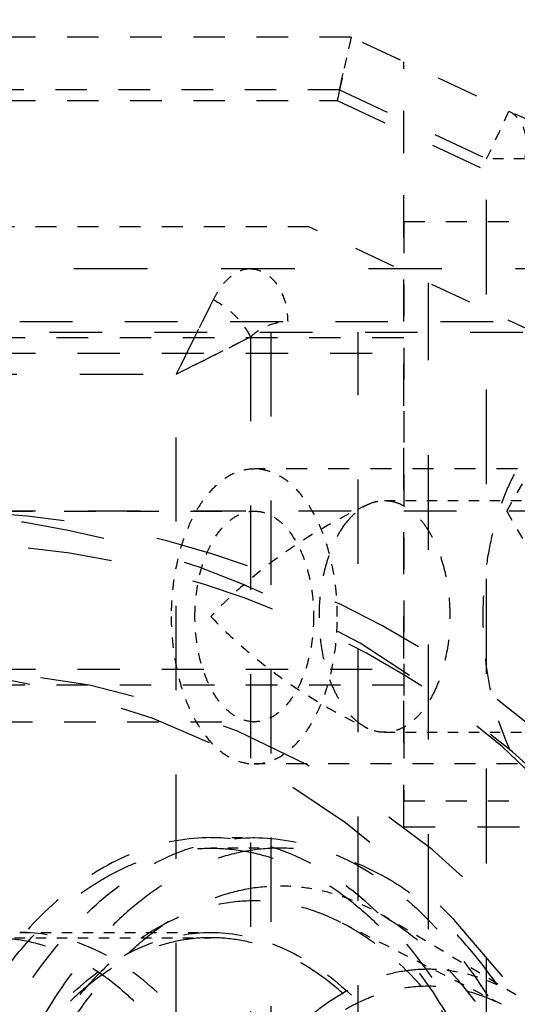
# Model space of a CAD drawing. Header units: millimetres. Extents: x 14186 to 17588, y 1400 to 3805.
# Tile 246 of 256: x 16786.84 to 16791.57, y 2724.5 to 2733.85. Entities that reach past the tile are written whole.
import ezdxf

# ---------------------------------------------------------------- set-up
doc = ezdxf.new("R2010")
doc.units = ezdxf.units.MM
doc.linetypes.add('HIDDEN', pattern=[0.2, 0.1, -0.1])
for name, color, linetype in [('DEFAULT_2', 8, 'HIDDEN'), ('NONE_119', 7, 'Continuous'), ('NONE_121', 7, 'Continuous'), ('NONE_133', 7, 'Continuous'), ('NONE_142', 7, 'Continuous'), ('NONE_159', 7, 'Continuous'), ('NONE_181', 7, 'Continuous')]:
    doc.layers.add(name, color=color, linetype=linetype)
doc.layers.add('dim', color=82, linetype='Continuous', lineweight=9)
doc.styles.get("Standard").update_dxf_attribs({"font": 'arial.ttf'})
doc.dimstyles.new('ISO-25', dxfattribs={"dimtxt": 2.5, "dimasz": 2.5, "dimexe": 1.25, "dimexo": 0.625, "dimtad": 1, "dimtxsty": 'Standard', "dimcen": 2.5, "dimadec": 0, "dimazin": 0, "dimtfac": 1, "dimtmove": 0, "dimatfit": 3, "dimfxl": 1, "dimarcsym": 0})

# ---------------------------------------------------------------- blocks, each defined once
blk = doc.blocks.new('*D23')
at = {"layer": 'Defpoints', "color": 0, "transparency": 16777216}
for p in [(16478.3463, 2911.549), (16873.3291, 2528.8108)]:
    blk.add_point(p, dxfattribs=at)
at = {"layer": 'dim', "color": 0, "linetype": 'Continuous', "lineweight": -2, "transparency": 16777216}
for p, q in [((16461.1107, 2928.2503), (16443.8751, 2944.9516)), ((16478.3463, 2911.549), (16873.3291, 2528.8108)), ((16975.4041, 2429.9001), (16890.5647, 2512.1094))]:
    blk.add_line(p, q, dxfattribs=at)
at = {"layer": 'dim', "color": 0, "transparency": 16777216}
for points in [[(16463.8943, 2931.1229), (16458.3272, 2925.3777), (16478.3463, 2911.549)], [(16893.3483, 2514.982), (16887.7812, 2509.2368), (16873.3291, 2528.8108)]]:
    blk.add_solid(points, dxfattribs=at)
at = {"layer": 'dim', "color": 0, "transparency": 16777216, "insert": (16956.4416, 2477.9683), "char_height": 30, "attachment_point": 5, "rotation": 315.902}
blk.add_mtext('360%%D', dxfattribs=at)
blk = doc.blocks.new('*D27')
at = {"layer": 'Defpoints', "color": 0, "transparency": 16777216}
for p in [(17053.8506, 3119.6874), (16297.8248, 2320.6724)]:
    blk.add_point(p, dxfattribs=at)
at = {"layer": 'dim', "color": 0, "linetype": 'Continuous', "lineweight": -2, "transparency": 16777216}
for p, q in [((17253.4695, 3330.6569), (17070.3457, 3137.1204)), ((16297.8248, 2320.6724), (17053.8506, 3119.6874)), ((16281.3297, 2303.2393), (16264.8346, 2285.8063))]:
    blk.add_line(p, q, dxfattribs=at)
at = {"layer": 'dim', "color": 0, "transparency": 16777216}
for points in [[(17067.4402, 3139.8696), (17073.2513, 3134.3712), (17053.8506, 3119.6874)], [(16278.4242, 2305.9885), (16284.2352, 2300.4902), (16297.8248, 2320.6724)]]:
    blk.add_solid(points, dxfattribs=at)
at = {"layer": 'dim', "color": 0, "transparency": 16777216, "insert": (17191.287, 3297.1711), "char_height": 30, "attachment_point": 5, "rotation": 46.58354}
blk.add_mtext('∅1100', dxfattribs=at)
blk = doc.blocks.new('*D28')
at = {"layer": 'Defpoints', "color": 0, "transparency": 16777216}
for p in [(17217.9946, 2998.669), (16133.6809, 2441.6908)]:
    blk.add_point(p, dxfattribs=at)
at = {"layer": 'dim', "color": 0, "linetype": 'Continuous', "lineweight": -2, "transparency": 16777216}
for p, q in [((17380.1399, 3081.958), (17239.3428, 3009.635)), ((16133.6809, 2441.6908), (17217.9946, 2998.669)), ((16112.3326, 2430.7248), (16090.9843, 2419.7589))]:
    blk.add_line(p, q, dxfattribs=at)
at = {"layer": 'dim', "color": 0, "transparency": 16777216}
for points in [[(17237.5152, 3013.193), (17241.1705, 3006.0769), (17217.9946, 2998.669)], [(16110.5049, 2434.2829), (16114.1603, 2427.1668), (16133.6809, 2441.6908)]]:
    blk.add_solid(points, dxfattribs=at)
at = {"layer": 'dim', "color": 0, "transparency": 16777216, "insert": (17310.2934, 3070.985), "char_height": 30, "attachment_point": 5, "rotation": 27.18816}
blk.add_mtext('∅1219', dxfattribs=at)

msp = doc.modelspace()

# ---------------------------------------------------------------- linework, layer by layer
for radius in [609.5, 550, 275]:
    msp.add_circle((16675.8377, 2720.1799), radius)
at = {"layer": 'DEFAULT_2', "color": 8, "linetype": 'HIDDEN'}
for p, q in [((16790.3055, 2729.2799), (16792.2876, 2729.2799)), ((16790.3055, 2727.0799), (16792.2876, 2727.0799))]:
    msp.add_line(p, q, dxfattribs=at)
at = {"layer": 'DEFAULT_2', "color": 8, "linetype": 'HIDDEN', "ltscale": 3}
msp.add_open_spline([(16792.3701, 2726.1799), (16792.3101, 2726.1799), (16792.1862, 2726.1978), (16792.009, 2726.2762), (16791.8428, 2726.4025), (16791.6912, 2726.5726), (16791.557, 2726.7821), (16791.4433, 2727.0259), (16791.3527, 2727.2982), (16791.2873, 2727.5922), (16791.2487, 2727.9008), (16791.2379, 2728.2163), (16791.2552, 2728.5309), (16791.3, 2728.8368), (16791.3714, 2729.1265), (16791.4676, 2729.3928), (16791.5862, 2729.6291), (16791.6827, 2729.7691), (16791.7343, 2729.8316)], degree=3, knots=[0, 0, 0, 0, 0.042345, 0.086851, 0.135198, 0.188368, 0.246686, 0.309942, 0.377531, 0.448558, 0.521931, 0.59643, 0.670782, 0.743719, 0.814045, 0.880707, 0.942866, 1, 1, 1, 1], dxfattribs=at)
at = {"layer": 'DEFAULT_2', "color": 8, "linetype": 'HIDDEN'}
for points, knots in [([(16790.1463, 2729.243), (16789.8564, 2729.1064), (16789.4453, 2728.8673), (16788.9631, 2728.4866), (16788.7509, 2728.2833), (16788.6538, 2728.1799)], [0, 0, 0, 0, 0.522107, 0.768965, 1, 1, 1, 1]), ([(16788.6538, 2728.1799), (16788.7509, 2728.0765), (16788.9631, 2727.8732), (16789.4453, 2727.4924), (16789.8564, 2727.2533), (16790.1463, 2727.1168)], [0, 0, 0, 0, 0.231035, 0.477892, 1, 1, 1, 1])]:
    msp.add_open_spline(points, degree=3, knots=knots, dxfattribs=at)
at = {"layer": 'DEFAULT_2', "color": 8, "linetype": 'HIDDEN', "ltscale": 0.2}
msp.add_open_spline([(16789.9558, 2729.0883), (16789.9833, 2729.1216), (16790.0412, 2729.1809), (16790.1109, 2729.2263), (16790.1463, 2729.243)], degree=3, knots=[0, 0, 0, 0, 0.524859, 1, 1, 1, 1], dxfattribs=at)
at = {"layer": 'DEFAULT_2', "color": 8, "linetype": 'HIDDEN', "ltscale": 0.1}
for points, knots in [([(16790.1463, 2729.243), (16790.1715, 2729.2549), (16790.2236, 2729.2734), (16790.2786, 2729.2799), (16790.3055, 2729.2799)], [0, 0, 0, 0, 0.508529, 1, 1, 1, 1]), ([(16790.3055, 2727.0799), (16790.2786, 2727.0799), (16790.2236, 2727.0863), (16790.1715, 2727.1049), (16790.1463, 2727.1168)], [0, 0, 0, 0, 0.491475, 1, 1, 1, 1])]:
    msp.add_open_spline(points, degree=3, knots=knots, dxfattribs=at)
at = {"layer": 'DEFAULT_2', "color": 8, "linetype": 'HIDDEN', "ltscale": 2}
for points, knots in [([(16790.3055, 2729.2799), (16790.3386, 2729.2799), (16790.4067, 2729.27), (16790.5041, 2729.2269), (16790.5956, 2729.1575), (16790.679, 2729.0639), (16790.7527, 2728.9487), (16790.8153, 2728.8146), (16790.8651, 2728.6648), (16790.9137, 2728.4464), (16790.9357, 2728.1602), (16790.9079, 2727.8749), (16790.8549, 2727.6593), (16790.802, 2727.5128), (16790.7367, 2727.3828), (16790.6836, 2727.3058), (16790.6553, 2727.2714)], [0, 0, 0, 0, 0.04236, 0.086881, 0.135241, 0.188425, 0.246761, 0.310034, 0.37764, 0.448688, 0.59644, 0.743617, 0.813972, 0.88066, 0.942847, 1, 1, 1, 1]), ([(16790.1463, 2727.1168), (16790.1167, 2727.1307), (16790.0584, 2727.1669), (16789.9796, 2727.2396), (16789.9077, 2727.3311), (16789.844, 2727.4394), (16789.7896, 2727.5625), (16789.7299, 2727.7466), (16789.6856, 2727.9968), (16789.6811, 2728.3049), (16789.7177, 2728.5582), (16789.7717, 2728.7473), (16789.8368, 2728.9121), (16789.9031, 2729.0246), (16789.9558, 2729.0883)], [0, 0, 0, 0, 0.045015, 0.093896, 0.14715, 0.204862, 0.266766, 0.332346, 0.471428, 0.615179, 0.75574, 0.822547, 0.885923, 1, 1, 1, 1])]:
    msp.add_open_spline(points, degree=3, knots=knots, dxfattribs=at)
at = {"layer": 'DEFAULT_2', "color": 8, "linetype": 'HIDDEN', "ltscale": 0.3}
msp.add_open_spline([(16790.6553, 2727.2714), (16790.6308, 2727.2419), (16790.5797, 2727.1886), (16790.4927, 2727.1268), (16790.4006, 2727.0886), (16790.3366, 2727.0799), (16790.3055, 2727.0799)], degree=3, knots=[0, 0, 0, 0, 0.279719, 0.535679, 0.77301, 1, 1, 1, 1], dxfattribs=at)
at = {"layer": 'NONE_119', "color": 8, "linetype": 'HIDDEN', "ltscale": 0.5}
msp.add_line((16789.3145, 2725.9799), (16788.6538, 2725.9799), dxfattribs=at)
at = {"layer": 'NONE_119', "color": 8, "linetype": 'HIDDEN'}
for p, q in [((16791.5532, 2724.5879), (16790.2916, 2725.3394)), ((16786.5891, 2725.1299), (16788.6538, 2725.1299))]:
    msp.add_line(p, q, dxfattribs=at)
at = {"layer": 'NONE_119', "color": 8, "linetype": 'HIDDEN', "ltscale": 6}
for points in [[(16788.6538, 2714.3799), (16788.5465, 2714.3799), (16788.3294, 2714.399), (16788.0088, 2714.4842), (16787.6952, 2714.6248), (16787.3918, 2714.819), (16787.1012, 2715.0645), (16786.7237, 2715.4685), (16786.3035, 2716.0938), (16785.9035, 2716.9742), (16785.6068, 2717.9739), (16785.4243, 2719.0558), (16785.3627, 2720.1799), (16785.4243, 2721.3039), (16785.6068, 2722.3859), (16785.9035, 2723.3856), (16786.3035, 2724.2659), (16786.7237, 2724.8912), (16787.1012, 2725.2952), (16787.3918, 2725.5408), (16787.6952, 2725.735), (16788.0088, 2725.8756), (16788.3294, 2725.9608), (16788.5465, 2725.9799), (16788.6538, 2725.9799)], [(16789.3145, 2725.9799), (16789.2072, 2725.9799), (16788.9901, 2725.9608), (16788.6695, 2725.8756), (16788.3559, 2725.735), (16788.0525, 2725.5408), (16787.7619, 2725.2953), (16787.3844, 2724.8912), (16786.9642, 2724.2659), (16786.5642, 2723.3856), (16786.2675, 2722.3859), (16786.0849, 2721.3039), (16786.0233, 2720.1799), (16786.0849, 2719.0558), (16786.2675, 2717.9739), (16786.5642, 2716.9742), (16786.9642, 2716.0938), (16787.3844, 2715.4685), (16787.7619, 2715.0645), (16788.0525, 2714.819), (16788.3559, 2714.6248), (16788.6695, 2714.4842), (16788.9901, 2714.399), (16789.2072, 2714.3799), (16789.3145, 2714.3799)], [(16788.6538, 2725.9799), (16788.761, 2725.9799), (16788.9782, 2725.9608), (16789.2988, 2725.8756), (16789.6123, 2725.735), (16789.9158, 2725.5408), (16790.2064, 2725.2953), (16790.5838, 2724.8912), (16791.004, 2724.2659), (16791.4041, 2723.3856), (16791.7008, 2722.3859), (16791.8833, 2721.3039), (16791.9449, 2720.1799), (16791.8833, 2719.0558), (16791.7008, 2717.9739), (16791.4041, 2716.9742), (16791.0041, 2716.0938), (16790.5838, 2715.4685), (16790.2064, 2715.0645), (16789.9158, 2714.819), (16789.6124, 2714.6248), (16789.2988, 2714.4842), (16788.9782, 2714.399), (16788.761, 2714.3799), (16788.6538, 2714.3799)], [(16789.3145, 2714.3799), (16789.4217, 2714.3799), (16789.6389, 2714.399), (16789.9594, 2714.4842), (16790.273, 2714.6248), (16790.5765, 2714.819), (16790.867, 2715.0645), (16791.2445, 2715.4685), (16791.6647, 2716.0938), (16792.0648, 2716.9742), (16792.3615, 2717.9739), (16792.544, 2719.0558), (16792.6056, 2720.1799), (16792.544, 2721.3039), (16792.3615, 2722.3859), (16792.0648, 2723.3856), (16791.6647, 2724.2659), (16791.2445, 2724.8912), (16790.8671, 2725.2952), (16790.5765, 2725.5408), (16790.273, 2725.735), (16789.9594, 2725.8756), (16789.6389, 2725.9608), (16789.4217, 2725.9799), (16789.3145, 2725.9799)]]:
    msp.add_open_spline(points, degree=3, knots=[0, 0, 0, 0, 0.022167, 0.044788, 0.068258, 0.092916, 0.119007, 0.146687, 0.206984, 0.273709, 0.345866, 0.421919, 0.5, 0.578081, 0.654134, 0.726291, 0.793016, 0.853312, 0.880993, 0.907083, 0.931742, 0.955212, 0.977833, 1, 1, 1, 1], dxfattribs=at)
at = {"layer": 'NONE_119', "color": 8, "linetype": 'HIDDEN', "ltscale": 5}
for points, knots in [([(16789.3145, 2714.7372), (16789.2138, 2714.7372), (16789.0101, 2714.7551), (16788.7092, 2714.835), (16788.415, 2714.967), (16788.1302, 2715.1492), (16787.8576, 2715.3796), (16787.5033, 2715.7587), (16787.109, 2716.3455), (16786.7336, 2717.1716), (16786.4552, 2718.1098), (16786.2839, 2719.1251), (16786.2261, 2720.1799), (16786.2839, 2721.2347), (16786.4552, 2722.25), (16786.7336, 2723.1881), (16787.109, 2724.0142), (16787.5033, 2724.601), (16787.8575, 2724.9801), (16788.1302, 2725.2106), (16788.415, 2725.3928), (16788.7092, 2725.5247), (16789.0101, 2725.6047), (16789.2138, 2725.6226), (16789.3145, 2725.6226)], [0, 0, 0, 0, 0.022167, 0.044788, 0.068258, 0.092916, 0.119007, 0.146687, 0.206984, 0.273709, 0.345866, 0.421919, 0.5, 0.57808, 0.654133, 0.726291, 0.793016, 0.853312, 0.880993, 0.907083, 0.931741, 0.955211, 0.977833, 1, 1, 1, 1]), ([(16788.6538, 2725.1299), (16788.5623, 2725.1299), (16788.3769, 2725.1136), (16788.1033, 2725.0409), (16787.8357, 2724.9209), (16787.5768, 2724.7551), (16787.3288, 2724.5456), (16787.0066, 2724.2008), (16786.648, 2723.6671), (16786.3065, 2722.9158), (16786.0533, 2722.0626), (16785.8976, 2721.1392), (16785.845, 2720.1799), (16785.8976, 2719.2206), (16786.0533, 2718.2972), (16786.3065, 2717.444), (16786.648, 2716.6927), (16787.0066, 2716.159), (16787.3287, 2715.8142), (16787.5767, 2715.6046), (16787.8357, 2715.4389), (16788.1033, 2715.3189), (16788.3769, 2715.2462), (16788.5623, 2715.2299), (16788.6538, 2715.2299)], [0, 0, 0, 0, 0.022167, 0.044788, 0.068258, 0.092916, 0.119007, 0.146687, 0.206984, 0.273709, 0.345866, 0.421919, 0.5, 0.57808, 0.654133, 0.726291, 0.793016, 0.853312, 0.880992, 0.907083, 0.931741, 0.955211, 0.977833, 1, 1, 1, 1]), ([(16786.5891, 2725.1299), (16786.6807, 2725.1299), (16786.866, 2725.1136), (16787.1396, 2725.0409), (16787.4072, 2724.9209), (16787.6662, 2724.7551), (16787.9142, 2724.5456), (16788.2363, 2724.2008), (16788.5949, 2723.6671), (16788.9364, 2722.9158), (16789.1896, 2722.0626), (16789.3454, 2721.1392), (16789.3979, 2720.1799), (16789.3454, 2719.2206), (16789.1896, 2718.2972), (16788.9364, 2717.444), (16788.5949, 2716.6927), (16788.2363, 2716.159), (16787.9142, 2715.8142), (16787.6662, 2715.6046), (16787.4072, 2715.4389), (16787.1396, 2715.3189), (16786.866, 2715.2462), (16786.6807, 2715.2299), (16786.5891, 2715.2299)], [0, 0, 0, 0, 0.022167, 0.044788, 0.068258, 0.092916, 0.119007, 0.146687, 0.206984, 0.273709, 0.345866, 0.421919, 0.5, 0.57808, 0.654133, 0.726291, 0.793016, 0.853312, 0.880992, 0.907083, 0.931741, 0.955211, 0.977833, 1, 1, 1, 1]), ([(16788.6538, 2715.2299), (16788.7453, 2715.2299), (16788.9306, 2715.2462), (16789.2042, 2715.3189), (16789.4719, 2715.4389), (16789.7308, 2715.6046), (16789.9788, 2715.8142), (16790.301, 2716.159), (16790.6596, 2716.6927), (16791.001, 2717.444), (16791.2543, 2718.2972), (16791.41, 2719.2206), (16791.4626, 2720.1799), (16791.41, 2721.1392), (16791.2543, 2722.0626), (16791.001, 2722.9158), (16790.6596, 2723.6671), (16790.301, 2724.2008), (16789.9788, 2724.5456), (16789.7308, 2724.7551), (16789.4719, 2724.9209), (16789.2042, 2725.0409), (16788.9306, 2725.1136), (16788.7453, 2725.1299), (16788.6538, 2725.1299)], [0, 0, 0, 0, 0.022167, 0.044788, 0.068258, 0.092916, 0.119007, 0.146687, 0.206984, 0.273709, 0.345866, 0.421919, 0.5, 0.57808, 0.654133, 0.726291, 0.793016, 0.853312, 0.880992, 0.907083, 0.931741, 0.955211, 0.977833, 1, 1, 1, 1]), ([(16791.5534, 2715.7719), (16791.8347, 2715.9396), (16792.1436, 2716.2442), (16792.4398, 2716.6661), (16792.6422, 2717.0034), (16792.8636, 2717.4738), (16793.073, 2718.0919), (16793.2262, 2718.7596), (16793.3196, 2719.4612), (16793.3509, 2720.1799), (16793.3196, 2720.8986), (16793.2262, 2721.6002), (16793.073, 2722.2679), (16792.8636, 2722.886), (16792.6422, 2723.3564), (16792.4398, 2723.6937), (16792.1436, 2724.1155), (16791.8347, 2724.4202), (16791.5534, 2724.5878)], [0, 0, 0, 0, 0.099539, 0.127585, 0.156866, 0.218926, 0.285192, 0.354829, 0.426813, 0.5, 0.573187, 0.645171, 0.714808, 0.781074, 0.843134, 0.872415, 0.900461, 1, 1, 1, 1])]:
    msp.add_open_spline(points, degree=3, knots=knots, dxfattribs=at)
at = {"layer": 'NONE_119', "color": 8, "linetype": 'HIDDEN', "ltscale": 0.7}
msp.add_open_spline([(16789.3145, 2725.6226), (16789.3975, 2725.6226), (16789.5649, 2725.6105), (16789.9006, 2725.5374), (16790.1409, 2725.4292), (16790.2917, 2725.3393)], degree=3, knots=[0, 0, 0, 0, 0.242138, 0.487744, 1, 1, 1, 1], dxfattribs=at)
at = {"layer": 'NONE_119', "color": 8, "linetype": 'HIDDEN', "ltscale": 4}
for points, knots in [([(16790.2917, 2725.3393), (16790.4494, 2725.2454), (16790.7574, 2725.0087), (16791.1615, 2724.5539), (16791.5202, 2723.9957), (16791.8253, 2723.3474), (16792.0704, 2722.6239), (16792.2497, 2721.8423), (16792.359, 2721.0211), (16792.3958, 2720.1799), (16792.359, 2719.3386), (16792.2497, 2718.5175), (16792.0704, 2717.7359), (16791.8253, 2717.0124), (16791.5202, 2716.3641), (16791.1615, 2715.8059), (16790.7574, 2715.3511), (16790.4494, 2715.1144), (16790.2917, 2715.0205)], [0, 0, 0, 0, 0.047623, 0.099906, 0.157148, 0.219157, 0.285368, 0.354948, 0.426873, 0.5, 0.573127, 0.645052, 0.714632, 0.780843, 0.842852, 0.900094, 0.952377, 1, 1, 1, 1]), ([(16790.7185, 2724.8299), (16790.6325, 2724.8299), (16790.4584, 2724.8146), (16790.2014, 2724.7463), (16789.9499, 2724.6335), (16789.7067, 2724.4779), (16789.4737, 2724.281), (16789.1711, 2723.9571), (16788.8342, 2723.4558), (16788.5135, 2722.75), (16788.2756, 2721.9485), (16788.1293, 2721.0811), (16788.0799, 2720.1799), (16788.1293, 2719.2787), (16788.2756, 2718.4113), (16788.5135, 2717.6098), (16788.8342, 2716.904), (16789.1711, 2716.4027), (16789.4737, 2716.0788), (16789.7067, 2715.8819), (16789.9499, 2715.7262), (16790.2014, 2715.6135), (16790.4584, 2715.5452), (16790.6325, 2715.5299), (16790.7185, 2715.5299)], [0, 0, 0, 0, 0.022166, 0.044789, 0.068258, 0.092916, 0.119007, 0.146687, 0.206984, 0.273709, 0.345866, 0.421919, 0.5, 0.57808, 0.654133, 0.72629, 0.793015, 0.853312, 0.880992, 0.907083, 0.931741, 0.955211, 0.977834, 1, 1, 1, 1])]:
    msp.add_open_spline(points, degree=3, knots=knots, dxfattribs=at)
at = {"layer": 'NONE_119', "color": 8, "linetype": 'HIDDEN', "ltscale": 0.6}
msp.add_open_spline([(16791.5534, 2724.5878), (16791.4245, 2724.6646), (16791.2192, 2724.7571), (16790.9324, 2724.8195), (16790.7893, 2724.8299), (16790.7185, 2724.8299)], degree=3, knots=[0, 0, 0, 0, 0.512259, 0.757873, 1, 1, 1, 1], dxfattribs=at)
at = {"layer": 'NONE_121', "color": 8, "linetype": 'HIDDEN', "ltscale": 9}
for radius in [9, 7.5]:
    msp.add_arc((16785.9877, 2720.1799), radius, 270, 90, dxfattribs=at)
at = {"layer": 'NONE_121', "color": 8, "linetype": 'HIDDEN', "ltscale": 8}
msp.add_arc((16785.9877, 2720.1799), 8.7, 270, 90, dxfattribs=at)
at = {"layer": 'NONE_133', "color": 8, "linetype": 'HIDDEN', "ltscale": 3}
for p, q in [((16789.9877, 2733.6799), (16785.4877, 2733.6799)), ((16789.8763, 2733.1799), (16785.4877, 2733.1799)), ((16785.4877, 2733.0799), (16789.8541, 2733.0799)), ((16785.9877, 2730.8299), (16790.4877, 2730.8299)), ((16785.9877, 2727.5299), (16790.4877, 2727.5299))]:
    msp.add_line(p, q, dxfattribs=at)
at = {"layer": 'NONE_133', "color": 8, "linetype": 'HIDDEN', "ltscale": 0.4}
for p, q in [((16789.9877, 2733.6799), (16789.8541, 2733.0799)), ((16791.2751, 2732.5242), (16791.4873, 2732.977))]:
    msp.add_line(p, q, dxfattribs=at)
at = {"layer": 'NONE_133', "color": 8, "linetype": 'HIDDEN', "ltscale": 0.008}
msp.add_line((16789.9857, 2733.6709), (16789.9832, 2733.6594), dxfattribs=at)
at = {"layer": 'NONE_133', "color": 8, "linetype": 'HIDDEN', "ltscale": 0.002}
msp.add_line((16789.9872, 2733.6772), (16789.9877, 2733.6799), dxfattribs=at)
at = {"layer": 'NONE_133', "color": 8, "linetype": 'HIDDEN', "ltscale": 4}
for p, q in [((16797.6999, 2730.0648), (16789.9877, 2733.6799)), ((16790.4877, 2726.1799), (16790.4877, 2733.4455)), ((16796.1877, 2728.7857), (16789.5868, 2731.8799)), ((16797.9877, 2726.1799), (16790.4877, 2726.1799))]:
    msp.add_line(p, q, dxfattribs=at)
at = {"layer": 'NONE_133', "color": 8, "linetype": 'HIDDEN', "ltscale": 0.02}
msp.add_line((16789.9693, 2733.5976), (16789.9631, 2733.5696), dxfattribs=at)
at = {"layer": 'NONE_133', "color": 8, "linetype": 'HIDDEN', "ltscale": 5}
for p, q in [((16789.8763, 2733.1799), (16797.9877, 2729.3777)), ((16789.8541, 2733.0799), (16797.9877, 2729.2672)), ((16797.9877, 2729.1799), (16784.0877, 2729.1799))]:
    msp.add_line(p, q, dxfattribs=at)
at = {"layer": 'NONE_133', "color": 8, "linetype": 'HIDDEN', "ltscale": 0.3}
msp.add_line((16791.6352, 2732.5242), (16791.2751, 2732.5242), dxfattribs=at)
at = {"layer": 'NONE_133', "color": 8, "linetype": 'HIDDEN', "ltscale": 9}
for p, q in [((16791.2751, 2707.8355), (16791.2751, 2732.5242)), ((16790.7222, 2709.0121), (16790.7222, 2731.3477))]:
    msp.add_line(p, q, dxfattribs=at)
at = {"layer": 'NONE_133', "color": 8, "linetype": 'HIDDEN', "ltscale": 2}
msp.add_line((16789.5868, 2731.8799), (16785.9877, 2731.8799), dxfattribs=at)
at = {"layer": 'NONE_133', "color": 8, "linetype": 'HIDDEN', "ltscale": 0.1}
for points in [[(16789.8763, 2733.1799), (16789.888, 2733.233), (16789.8997, 2733.2853), (16789.9112, 2733.3363)], [(16789.8891, 2733.237), (16789.8776, 2733.1859), (16789.8659, 2733.1334), (16789.8541, 2733.0799)]]:
    msp.add_lwpolyline(points, dxfattribs=at)
at = {"layer": 'NONE_133', "color": 8, "linetype": 'HIDDEN', "ltscale": 8}
msp.add_arc((16785.4877, 2720.1799), 9, 273.18474, 86.81526, dxfattribs=at)
at = {"layer": 'NONE_133', "color": 8, "linetype": 'HIDDEN', "ltscale": 9}
msp.add_arc((16785.4877, 2720.1799), 7.5, 273.82255, 86.17745, dxfattribs=at)
at = {"layer": 'NONE_133', "color": 8, "linetype": 'HIDDEN', "ltscale": 0.4}
msp.add_open_spline([(16791.4873, 2732.977), (16791.5202, 2732.9616), (16791.5818, 2732.9119), (16791.6375, 2732.8015), (16791.6569, 2732.6671), (16791.6461, 2732.5724), (16791.6352, 2732.5242)], degree=3, knots=[0, 0, 0, 0, 0.213183, 0.446794, 0.71009, 1, 1, 1, 1], dxfattribs=at)
at = {"layer": 'NONE_142', "color": 8, "linetype": 'HIDDEN', "ltscale": 7}
msp.add_line((16793.651, 2731.4799), (16775.2523, 2731.4799), dxfattribs=at)
at = {"layer": 'NONE_142', "color": 8, "linetype": 'HIDDEN', "ltscale": 0.6}
for p, q in [((16788.677, 2731.187), (16788.3235, 2730.4799)), ((16788.3235, 2730.4799), (16789.0306, 2730.8334))]:
    msp.add_line(p, q, dxfattribs=at)
at = {"layer": 'NONE_142', "color": 8, "linetype": 'HIDDEN', "ltscale": 5}
msp.add_line((16784.8377, 2730.9799), (16794.151, 2730.9799), dxfattribs=at)
at = {"layer": 'NONE_142', "color": 8, "linetype": 'HIDDEN', "ltscale": 8}
for p, q in [((16789.0306, 2730.8334), (16789.0306, 2709.5263)), ((16788.3235, 2709.8799), (16788.3235, 2730.4799))]:
    msp.add_line(p, q, dxfattribs=at)
at = {"layer": 'NONE_142', "color": 8, "linetype": 'HIDDEN', "ltscale": 6}
msp.add_line((16771.8101, 2730.4799), (16788.3235, 2730.4799), dxfattribs=at)
at = {"layer": 'NONE_142', "color": 8, "linetype": 'HIDDEN', "ltscale": 3}
for p, q in [((16782.4598, 2729.1799), (16789.0667, 2729.1799)), ((16782.4598, 2727.1799), (16789.0667, 2727.1799))]:
    msp.add_line(p, q, dxfattribs=at)
at = {"layer": 'NONE_142', "color": 8, "linetype": 'HIDDEN', "ltscale": 0.3}
msp.add_line((16788.6538, 2726.0799), (16789.0667, 2726.0799), dxfattribs=at)
at = {"layer": 'NONE_142', "color": 8, "linetype": 'HIDDEN'}
msp.add_line((16786.8369, 2725.1799), (16788.6538, 2725.1799), dxfattribs=at)
at = {"layer": 'NONE_142', "color": 8, "linetype": 'HIDDEN', "ltscale": 0.2}
for points in [[(16788.6771, 2731.187), (16788.6452, 2731.124), (16788.6112, 2731.056), (16788.5752, 2730.9833)], [(16788.827, 2730.7316), (16788.8997, 2730.7676), (16788.9677, 2730.8016), (16789.0306, 2730.8334)]]:
    msp.add_lwpolyline(points, dxfattribs=at)
at = {"layer": 'NONE_142', "color": 8, "linetype": 'HIDDEN', "ltscale": 0.3}
for points in [[(16788.5368, 2730.9065), (16788.4964, 2730.826), (16788.4548, 2730.7424), (16788.4122, 2730.6565), (16788.3685, 2730.5687), (16788.3235, 2730.4799)], [(16788.3235, 2730.4799), (16788.4124, 2730.5249), (16788.5002, 2730.5686), (16788.5862, 2730.6112), (16788.6697, 2730.6528), (16788.7502, 2730.6932)]]:
    msp.add_lwpolyline(points, dxfattribs=at)
for points, knots in [([(16789.0306, 2731.4799), (16788.9957, 2731.4799), (16788.9224, 2731.4634), (16788.8252, 2731.3988), (16788.7421, 2731.3034), (16788.6974, 2731.2276), (16788.6771, 2731.187)], [0, 0, 0, 0, 0.21751, 0.453997, 0.716718, 1, 1, 1, 1]), ([(16789.0306, 2730.8334), (16789.0777, 2730.8814), (16789.1913, 2730.9533), (16789.3215, 2730.9781), (16789.3842, 2730.9799)], [0, 0, 0, 0, 0.517364, 1, 1, 1, 1])]:
    msp.add_open_spline(points, degree=3, knots=knots, dxfattribs=at)
at = {"layer": 'NONE_142', "color": 8, "linetype": 'HIDDEN', "ltscale": 0.5}
msp.add_open_spline([(16789.0306, 2731.4799), (16789.0755, 2731.4799), (16789.1762, 2731.4509), (16789.2944, 2731.3329), (16789.368, 2731.1667), (16789.3842, 2731.0418), (16789.3842, 2730.9799)], degree=3, knots=[0, 0, 0, 0, 0.200884, 0.444691, 0.723228, 1, 1, 1, 1], dxfattribs=at)
at = {"layer": 'NONE_142', "color": 8, "linetype": 'HIDDEN', "ltscale": 0.4}
msp.add_open_spline([(16788.6771, 2731.187), (16788.7525, 2731.1493), (16788.8897, 2731.0461), (16788.9929, 2730.9089), (16789.0306, 2730.8334)], degree=3, dxfattribs=at)
at = {"layer": 'NONE_142', "color": 8, "linetype": 'HIDDEN', "ltscale": 0.9}
for points, knots in [([(16788.5029, 2728.1799), (16788.5029, 2728.3083), (16788.5288, 2728.5529), (16788.6281, 2728.8344), (16788.7461, 2729.0102), (16788.8437, 2729.1054), (16788.9517, 2729.1657), (16789.0295, 2729.1799), (16789.0668, 2729.1799)], [0, 0, 0, 0, 0.308441, 0.586005, 0.706838, 0.814395, 0.910571, 1, 1, 1, 1]), ([(16789.0668, 2729.1799), (16789.104, 2729.1799), (16789.1818, 2729.1657), (16789.2898, 2729.1054), (16789.3874, 2729.0102), (16789.5053, 2728.8343), (16789.6046, 2728.5529), (16789.6306, 2728.3083), (16789.6306, 2728.1799)], [0, 0, 0, 0, 0.089425, 0.1856, 0.293155, 0.413992, 0.691565, 1, 1, 1, 1]), ([(16789.0667, 2727.1799), (16789.0295, 2727.1799), (16788.9517, 2727.1941), (16788.8437, 2727.2544), (16788.746, 2727.3496), (16788.6281, 2727.5254), (16788.5288, 2727.8069), (16788.5029, 2728.0515), (16788.5029, 2728.1799)], [0, 0, 0, 0, 0.089425, 0.1856, 0.293155, 0.413992, 0.691565, 1, 1, 1, 1]), ([(16789.6306, 2728.1799), (16789.6306, 2728.0515), (16789.6046, 2727.8069), (16789.5053, 2727.5254), (16789.3874, 2727.3495), (16789.2897, 2727.2544), (16789.1817, 2727.1941), (16789.1039, 2727.1799), (16789.0667, 2727.1799)], [0, 0, 0, 0, 0.308441, 0.586005, 0.706838, 0.814395, 0.910571, 1, 1, 1, 1])]:
    msp.add_open_spline(points, degree=3, knots=knots, dxfattribs=at)
at = {"layer": 'NONE_142', "color": 8, "linetype": 'HIDDEN', "ltscale": 4}
for points, knots in [([(16788.6538, 2726.0798), (16788.4342, 2726.0798), (16787.9752, 2725.9964), (16787.3378, 2725.6403), (16786.7619, 2725.0788), (16786.2632, 2724.3366), (16785.856, 2723.4407), (16785.4453, 2722.0565), (16785.327, 2720.9372), (16785.327, 2720.1799)], [0, 0, 0, 0, 0.089362, 0.185479, 0.29297, 0.413714, 0.547334, 0.69183, 1, 1, 1, 1]), ([(16785.7399, 2720.1799), (16785.7399, 2720.9372), (16785.8583, 2722.0565), (16786.2689, 2723.4407), (16786.6761, 2724.3366), (16787.1748, 2725.0788), (16787.7507, 2725.6403), (16788.3881, 2725.9964), (16788.8471, 2726.0798), (16789.0667, 2726.0798)], [0, 0, 0, 0, 0.308165, 0.45266, 0.58628, 0.707026, 0.814518, 0.910638, 1, 1, 1, 1]), ([(16791.9806, 2720.1799), (16791.9806, 2720.9372), (16791.8622, 2722.0565), (16791.4516, 2723.4407), (16791.0444, 2724.3366), (16790.5457, 2725.0788), (16789.9698, 2725.6403), (16789.3324, 2725.9964), (16788.8734, 2726.0798), (16788.6538, 2726.0798)], [0, 0, 0, 0, 0.308165, 0.45266, 0.58628, 0.707026, 0.814518, 0.910638, 1, 1, 1, 1]), ([(16789.0667, 2726.0798), (16789.2863, 2726.0798), (16789.7453, 2725.9964), (16790.3827, 2725.6403), (16790.9586, 2725.0788), (16791.4573, 2724.3366), (16791.8645, 2723.4407), (16792.2752, 2722.0565), (16792.3935, 2720.9372), (16792.3935, 2720.1799)], [0, 0, 0, 0, 0.089362, 0.185479, 0.29297, 0.413714, 0.547334, 0.69183, 1, 1, 1, 1])]:
    msp.add_open_spline(points, degree=3, knots=knots, dxfattribs=at)
at = {"layer": 'NONE_142', "color": 8, "linetype": 'HIDDEN', "ltscale": 3}
for points, knots in [([(16785.8345, 2720.1799), (16785.8345, 2720.8217), (16785.9348, 2721.7702), (16786.2828, 2722.9433), (16786.6278, 2723.7025), (16787.0505, 2724.3315), (16787.5385, 2724.8074), (16788.0787, 2725.1091), (16788.4677, 2725.1798), (16788.6538, 2725.1798)], [0, 0, 0, 0, 0.308165, 0.45266, 0.586279, 0.707024, 0.814517, 0.910637, 1, 1, 1, 1]), ([(16789.6562, 2720.1799), (16789.6562, 2720.8217), (16789.5559, 2721.7702), (16789.2079, 2722.9433), (16788.8628, 2723.7025), (16788.4402, 2724.3315), (16787.9521, 2724.8074), (16787.412, 2725.1091), (16787.023, 2725.1798), (16786.8369, 2725.1798)], [0, 0, 0, 0, 0.308165, 0.45266, 0.586279, 0.707024, 0.814517, 0.910637, 1, 1, 1, 1]), ([(16788.6538, 2725.1798), (16788.8399, 2725.1799), (16789.2289, 2725.1091), (16789.769, 2724.8074), (16790.2571, 2724.3315), (16790.6797, 2723.7025), (16791.0248, 2722.9433), (16791.3728, 2721.7702), (16791.4731, 2720.8217), (16791.4731, 2720.1799)], [0, 0, 0, 0, 0.089362, 0.185481, 0.292971, 0.413715, 0.547334, 0.69183, 1, 1, 1, 1])]:
    msp.add_open_spline(points, degree=3, knots=knots, dxfattribs=at)
at = {"layer": 'NONE_159', "color": 8, "linetype": 'HIDDEN', "ltscale": 2}
for p, q in [((16790.4877, 2731.9299), (16793.1127, 2731.9299)), ((16790.4877, 2726.4299), (16793.1127, 2726.4299))]:
    msp.add_line(p, q, dxfattribs=at)
at = {"layer": 'NONE_159', "color": 8, "linetype": 'HIDDEN', "ltscale": 3}
msp.add_line((16790.4877, 2731.9299), (16790.4877, 2726.4299), dxfattribs=at)
at = {"layer": 'NONE_159', "color": 8, "linetype": 'HIDDEN', "ltscale": 4}
for p, q in [((16782.5877, 2730.6799), (16790.4877, 2730.6799)), ((16782.5877, 2727.6799), (16790.4877, 2727.6799))]:
    msp.add_line(p, q, dxfattribs=at)
at = {"layer": 'NONE_159', "color": 8, "linetype": 'HIDDEN'}
for q in [(16792.1877, 2730.4299), (16792.1877, 2727.9299)]:
    msp.add_line((16791.466, 2729.1799), q, dxfattribs=at)
at = {"layer": 'NONE_181', "color": 8, "linetype": 'HIDDEN', "ltscale": 5}
msp.add_line((16785.1197, 2730.8799), (16794.8201, 2730.8799), dxfattribs=at)
at = {"layer": 'NONE_181', "color": 8, "linetype": 'HIDDEN', "ltscale": 8}
for p, q in [((16789.2226, 2730.8799), (16789.2226, 2709.4799)), ((16790.0541, 2709.4799), (16790.0541, 2730.8799))]:
    msp.add_line(p, q, dxfattribs=at)
at = {"layer": 'NONE_181', "color": 8, "linetype": 'HIDDEN', "ltscale": 2}
for p, q in [((16792.3702, 2729.5799), (16789.0667, 2729.5799)), ((16792.3702, 2726.7799), (16789.0667, 2726.7799))]:
    msp.add_line(p, q, dxfattribs=at)
at = {"layer": 'NONE_181', "color": 8, "linetype": 'HIDDEN'}
msp.add_line((16791.4171, 2724.4975), (16789.8911, 2725.2742), dxfattribs=at)
for points, knots in [([(16789.0667, 2729.5799), (16789.0146, 2729.5799), (16788.9057, 2729.5601), (16788.7545, 2729.4756), (16788.6178, 2729.3423), (16788.4995, 2729.1662), (16788.4028, 2728.9536), (16788.3054, 2728.6252), (16788.2773, 2728.3596), (16788.2773, 2728.1799)], [0, 0, 0, 0, 0.089362, 0.185481, 0.292971, 0.413715, 0.547334, 0.69183, 1, 1, 1, 1]), ([(16789.8561, 2728.1799), (16789.8561, 2728.3596), (16789.8281, 2728.6252), (16789.7306, 2728.9536), (16789.634, 2729.1662), (16789.5157, 2729.3423), (16789.379, 2729.4756), (16789.2278, 2729.5601), (16789.1188, 2729.5799), (16789.0667, 2729.5799)], [0, 0, 0, 0, 0.308165, 0.45266, 0.586279, 0.707024, 0.814517, 0.910637, 1, 1, 1, 1]), ([(16788.2773, 2728.1799), (16788.2773, 2728.0002), (16788.3054, 2727.7346), (16788.4028, 2727.4061), (16788.4995, 2727.1936), (16788.6178, 2727.0174), (16788.7544, 2726.8842), (16788.9057, 2726.7997), (16789.0146, 2726.7799), (16789.0667, 2726.7799)], [0, 0, 0, 0, 0.308165, 0.45266, 0.586279, 0.707024, 0.814517, 0.910637, 1, 1, 1, 1]), ([(16789.0667, 2726.7799), (16789.1188, 2726.7799), (16789.2277, 2726.7997), (16789.379, 2726.8842), (16789.5156, 2727.0174), (16789.634, 2727.1935), (16789.7306, 2727.4061), (16789.8281, 2727.7346), (16789.8561, 2728.0002), (16789.8561, 2728.1799)], [0, 0, 0, 0, 0.089362, 0.185481, 0.292971, 0.413715, 0.547334, 0.69183, 1, 1, 1, 1])]:
    msp.add_open_spline(points, degree=3, knots=knots, dxfattribs=at)
at = {"layer": 'NONE_181', "color": 8, "linetype": 'HIDDEN', "ltscale": 4}
msp.add_open_spline([(16789.8909, 2725.2743), (16789.7831, 2725.3292), (16789.5615, 2725.4189), (16789.2129, 2725.4856), (16788.8618, 2725.4795), (16788.5141, 2725.4007), (16788.1753, 2725.2511), (16787.8499, 2725.0336), (16787.542, 2724.7519), (16787.2551, 2724.4099), (16786.9928, 2724.0122), (16786.6719, 2723.3991), (16786.3578, 2722.5255), (16786.1295, 2721.3839), (16786.0782, 2720.5857), (16786.0782, 2720.1799)], degree=3, knots=[0, 0, 0, 0, 0.048464, 0.095146, 0.141282, 0.18818, 0.237049, 0.288861, 0.344293, 0.403726, 0.467276, 0.53484, 0.680606, 0.837383, 1, 1, 1, 1], dxfattribs=at)
at = {"layer": 'NONE_181', "color": 8, "linetype": 'HIDDEN', "ltscale": 3}
for points, knots in [([(16792.0552, 2720.1799), (16792.0552, 2720.4641), (16792.0297, 2721.0279), (16791.9157, 2721.8542), (16791.7289, 2722.6378), (16791.474, 2723.3589), (16791.1573, 2723.9992), (16790.786, 2724.5429), (16790.3688, 2724.9762), (16790.052, 2725.1924), (16789.8909, 2725.2743)], [0, 0, 0, 0, 0.147657, 0.29271, 0.432697, 0.565428, 0.689166, 0.802798, 0.906097, 1, 1, 1, 1]), ([(16788.1856, 2720.1799), (16788.1856, 2720.5239), (16788.2291, 2721.2003), (16788.4226, 2722.1683), (16788.7342, 2723.0345), (16789.0915, 2723.6557), (16789.4263, 2724.055), (16789.6874, 2724.2938), (16789.9631, 2724.478), (16790.2503, 2724.6048), (16790.545, 2724.6715), (16790.8427, 2724.6766), (16791.1382, 2724.62), (16791.326, 2724.544), (16791.4173, 2724.4975)], [0, 0, 0, 0, 0.162645, 0.319449, 0.465241, 0.596207, 0.655649, 0.71109, 0.762909, 0.811784, 0.85869, 0.904834, 0.951526, 1, 1, 1, 1])]:
    msp.add_open_spline(points, degree=3, knots=knots, dxfattribs=at)

# ---------------------------------------------------------------- dimensions: what is measured, and where the dimension line sits
at = {"layer": 'dim'}
dim = msp.add_diameter_dim_2p(p1=(16297.8248, 2320.6724), p2=(17053.8506, 3119.6874), dimstyle='ISO-25', override={"dimtxt": 30, "dimasz": 24, "dimexe": 5.997, "dimexo": 5.997, "dimgap": 5.997, "dimdsep": 46, "dimarcsym": 1}, dxfattribs=at)
dim.commit()
dim.dimension.update_dxf_attribs({"geometry": '*D27', "text_midpoint": (17207.3786, 3281.9453), "dimtype": 131})
dim = msp.add_diameter_dim_2p(p1=(16133.6809, 2441.6908), p2=(17217.9946, 2998.669), dimstyle='ISO-25', override={"dimtxt": 30, "dimasz": 24, "dimexe": 5.997, "dimexo": 5.997, "dimgap": 5.997, "dimdsep": 46, "dimarcsym": 1}, dxfattribs=at)
dim.commit()
dim.dimension.update_dxf_attribs({"geometry": '*D28', "text_midpoint": (17310.2934, 3070.985)})
dim = msp.add_diameter_dim_2p(p1=(16478.3463, 2911.549), p2=(16873.3291, 2528.8108), text='360%%D', dimstyle='ISO-25', override={"dimtxt": 30, "dimasz": 24, "dimexe": 5.997, "dimexo": 5.997, "dimgap": 5.997, "dimdsep": 46, "dimarcsym": 1}, dxfattribs=at)
dim.commit()
dim.dimension.update_dxf_attribs({"geometry": '*D23', "text_midpoint": (16956.4416, 2477.9683)})

doc.saveas('drawing.dxf')
